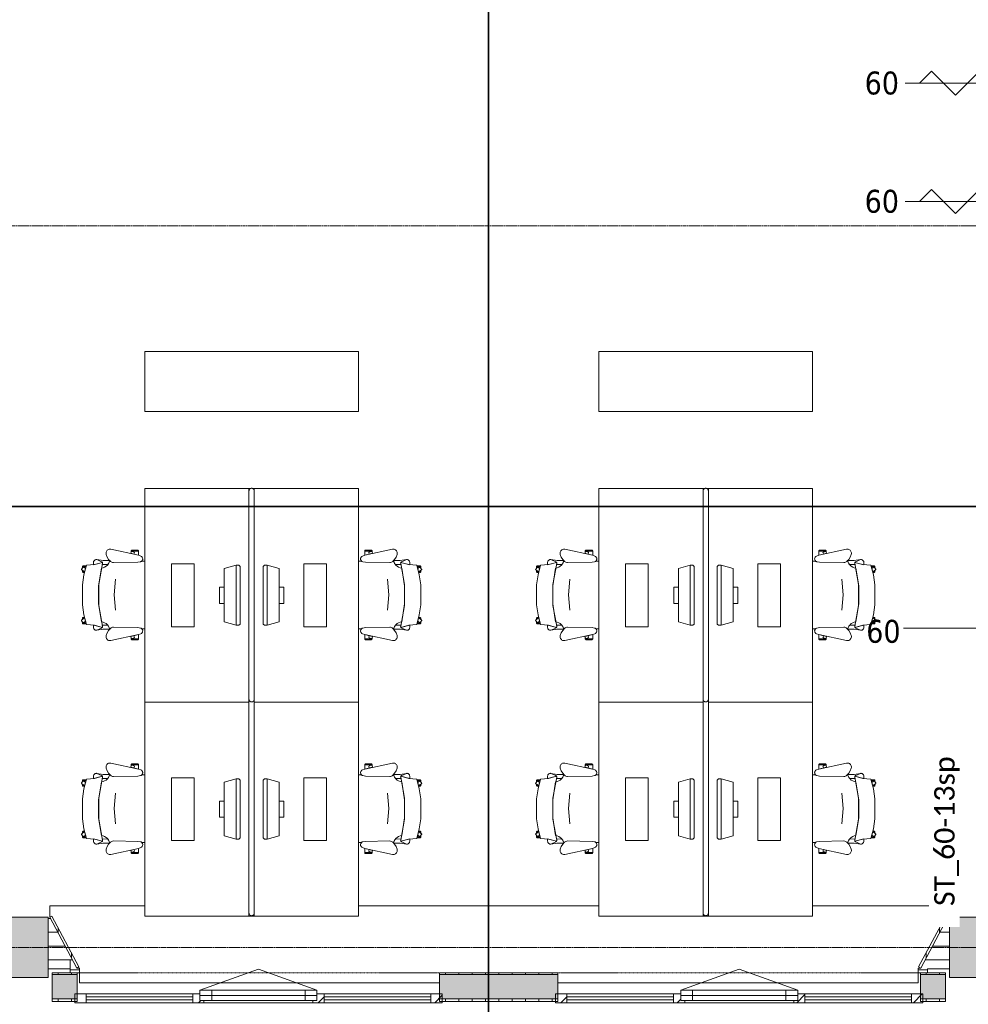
# Model space of a CAD drawing. Header units: millimetres. Extents: x -3388 to 301539, y -5590 to 54660.
# Tile 60 of 216: x 70212 to 77315, y 12174 to 19542. Entities that reach past the tile are written whole.
import ezdxf

# ---------------------------------------------------------------- set-up
doc = ezdxf.new("R2010")
doc.units = ezdxf.units.MM
for name, pattern in [('doorsnede', [23, 10, -1, 0, -1, 10, -1]), ('Hidden_2', [2, 1, -1]), ('stramienlijn', [21, 12, -3, 3, -3])]:
    doc.linetypes.add(name, pattern=pattern)
for name, color, linetype, lineweight in [('A-ANNO-IDEN', 131, 'Continuous', 18), ('A-DETL-MBND', 5, 'Continuous', 9), ('A-DOOR-IDEN', 31, 'Continuous', 18), ('A-FLOR', 192, 'Continuous', 13), ('A-GLAZ', 151, 'Continuous', 9), ('A-GLAZ-CURT', 52, 'Continuous', 9), ('A-GLAZ-CWMG', 51, 'Continuous', 9), ('A-WALL', 113, 'Continuous', 9), ('A-WALL-IDEN', 211, 'Continuous', 18), ('A-WALL-PATT', 111, 'Continuous', 18), ('G-ANNO-SYMB', 111, 'Continuous', 50), ('I-FURN', 30, 'Continuous', 13), ('I-FURN-PNLS', 30, 'Continuous', 13), ('S-COLS', 52, 'Continuous', 13), ('S-GRID', 1, 'Continuous', 9)]:
    doc.layers.add(name, color=color, linetype=linetype, lineweight=lineweight)
doc.styles.add('Calibri', font='calibri.ttf', dxfattribs={"height": 153.100159})
doc.styles.add('Tahoma_1', font='tahoma.ttf', dxfattribs={"height": 171.388889})
pattern_1 = [(90, (73800, 12196), (-100, 6e-15), [])]

# ---------------------------------------------------------------- blocks, each defined once
blk = doc.blocks.new('Prefab_Betonkolom_Rechthoekig - Prefab kolom rechthoekig 450x450-2095758-4e verdieping - bouwdeel 3_ 4_ 5')
at = {"layer": 'S-COLS', "lineweight": 9}
blk.add_hatch(color=254, dxfattribs=at).paths.add_polyline_path([(225, -225), (225, 225), (-225, 225), (-225, -225), (220.7, -225)], flags=0)
at = {"layer": 'S-COLS', "color": 8, "lineweight": 9}
for p, q in [((225, 225), (-225, 225)), ((-225, 225), (-225, -225)), ((225, -225), (225, 225)), ((-225, -225), (225, -225))]:
    blk.add_line(p, q, dxfattribs=at)
blk = doc.blocks.new('Prefab_Betonkolom_Rechthoekig - Prefab kolom rechthoekig 450x450-1702268-4e verdieping - bouwdeel 3_ 4_ 5')
at = {"layer": 'S-COLS', "lineweight": 9}
blk.add_hatch(color=254, dxfattribs=at).paths.add_polyline_path([(-225, -225), (225, -225), (225, 225), (-225, 225), (-225, -31.2)], flags=0)
at = {"layer": 'S-COLS', "color": 8, "lineweight": 9}
for p, q in [((225, 225), (-225, 225)), ((-225, 225), (-225, -225)), ((225, -225), (225, 225)), ((-225, -225), (225, -225))]:
    blk.add_line(p, q, dxfattribs=at)
blk = doc.blocks.new('stadhuis Zoetermeer_constructie_4_rvt-1-4e verdieping - bouwdeel 3_ 4_ 5')
at = {"layer": 'A-DETL-MBND', "color": 254}
for p, q in [((70590, 12507), (70590, 12440)), ((70590.4, 12432), (70590.4, 12507)), ((70590, 12440), (70425, 12440)), ((70590.4, 12410.5), (70590.4, 12432)), ((70661, 12432), (70590.4, 12432)), ((77010, 12432), (76939, 12432)), ((77010, 12440), (77010, 12432)), ((77175, 12440), (77010, 12440)), ((77010, 12432), (77010, 12410.5))]:
    blk.add_line(p, q, dxfattribs=at)
at = {"layer": 'A-FLOR', "color": 8, "lineweight": 9}
for p, q in [((70425, 12507), (70607.4, 12507)), ((76992.6, 12507), (77175, 12507))]:
    blk.add_line(p, q, dxfattribs=at)
at = {"lineweight": 9}
for name, p in [('Prefab_Betonkolom_Rechthoekig - Prefab kolom rechthoekig 450x450-1702268-4e verdieping - bouwdeel 3_ 4_ 5', (70200, 12600)), ('Prefab_Betonkolom_Rechthoekig - Prefab kolom rechthoekig 450x450-2095758-4e verdieping - bouwdeel 3_ 4_ 5', (77400, 12600))]:
    blk.add_blockref(name, p, dxfattribs=at)
blk = doc.blocks.new('82_FUS_WPB_AV_oth_werkplekken - wp_dubbel _4 pers_-369125-4e verdieping - bouwdeel 3_ 4_ 5')
at = {"layer": 'I-FURN-PNLS', "color": 8, "lineweight": 9}
for p, q in [((777.2, 20), (-781.3, 20)), ((2377.2, 20), (-781.3, 20)), ((-781.3, -20), (777.2, -20)), ((-781.3, -20), (2377.2, -20))]:
    blk.add_line(p, q, dxfattribs=at)
for points, knots in [([(-801.3, 0), (-801.3, 0.9), (-801.2, 2.3), (-800.9, 4.1), (-800.6, 5.3), (-800.2, 6.6), (-799.8, 7.8), (-799.2, 8.9), (-798.7, 10), (-798, 11.1), (-797.3, 12), (-796.6, 12.9), (-795.9, 13.8), (-795.1, 14.6), (-794, 15.5), (-792.8, 16.4), (-791.7, 17.1), (-790.5, 17.8), (-788.3, 18.8), (-785.2, 19.8), (-782.6, 20), (-781.3, 20)], [0, 0, 0, 0, 0.071429, 0.107143, 0.142857, 0.178571, 0.214286, 0.25, 0.285714, 0.321429, 0.357143, 0.392857, 0.428571, 0.464286, 0.5, 0.571429, 0.607143, 0.642857, 0.714286, 0.857143, 1, 1, 1, 1]), ([(-781.3, 20), (-782.6, 20), (-785.2, 19.8), (-788.3, 18.8), (-790.5, 17.8), (-791.7, 17.1), (-792.6, 16.6), (-793.4, 16), (-794.3, 15.3), (-795.1, 14.6), (-795.9, 13.8), (-796.6, 12.9), (-797.3, 12), (-798, 11.1), (-798.7, 10), (-799.2, 8.9), (-799.8, 7.8), (-800.2, 6.6), (-800.6, 5.3), (-800.9, 4.1), (-801.2, 2.3), (-801.3, 0.9), (-801.3, 0)], [-1, -1, -1, -1, -0.857143, -0.714286, -0.642857, -0.607143, -0.571429, -0.535714, -0.5, -0.464286, -0.428571, -0.392857, -0.357143, -0.321429, -0.285714, -0.25, -0.214286, -0.178571, -0.142857, -0.107143, -0.071429, 0, 0, 0, 0]), ([(-781.3, -20), (-782.6, -20), (-785.2, -19.8), (-788.3, -18.8), (-790.5, -17.8), (-791.7, -17.1), (-792.6, -16.6), (-793.4, -16), (-794.3, -15.3), (-795.1, -14.6), (-795.9, -13.8), (-796.6, -12.9), (-797.3, -12), (-798, -11.1), (-798.7, -10), (-799.2, -8.9), (-799.8, -7.8), (-800.2, -6.6), (-800.6, -5.3), (-800.9, -4.1), (-801.2, -2.3), (-801.3, -0.9), (-801.3, 0)], [0, 0, 0, 0, 0.142857, 0.285714, 0.357143, 0.392857, 0.428571, 0.464286, 0.5, 0.535714, 0.571429, 0.607143, 0.642857, 0.678571, 0.714286, 0.75, 0.785714, 0.821429, 0.857143, 0.892857, 0.928571, 1, 1, 1, 1]), ([(-801.3, 0), (-801.3, -0.9), (-801.2, -2.3), (-800.9, -4.1), (-800.6, -5.3), (-800.2, -6.6), (-799.8, -7.8), (-799.2, -8.9), (-798.7, -10), (-798, -11.1), (-797.1, -12.3), (-796.1, -13.5), (-795.1, -14.6), (-794.3, -15.3), (-793.4, -16), (-792.6, -16.6), (-791.7, -17.1), (-790.5, -17.8), (-788.3, -18.8), (-785.2, -19.8), (-782.6, -20), (-781.3, -20)], [-1, -1, -1, -1, -0.928571, -0.892857, -0.857143, -0.821429, -0.785714, -0.75, -0.714286, -0.678571, -0.642857, -0.571429, -0.535714, -0.5, -0.464286, -0.428571, -0.392857, -0.357143, -0.285714, -0.142857, 0, 0, 0, 0]), ([(777.2, 20), (778.5, 20), (781.1, 19.8), (784.2, 18.8), (786.3, 17.8), (787.5, 17.1), (788.4, 16.6), (789.3, 16), (790.1, 15.3), (790.9, 14.6), (791.7, 13.8), (792.5, 12.9), (793.2, 12), (793.9, 11.1), (794.5, 10), (795.1, 8.9), (795.6, 7.8), (796.1, 6.6), (796.5, 5.3), (796.8, 4.1), (797.1, 2.3), (797.2, 0.9), (797.2, 0)], [0, 0, 0, 0, 0.142857, 0.285714, 0.357143, 0.392857, 0.428571, 0.464286, 0.5, 0.535714, 0.571429, 0.607143, 0.642857, 0.678571, 0.714286, 0.75, 0.785714, 0.821429, 0.857143, 0.892857, 0.928571, 1, 1, 1, 1]), ([(797.2, 0), (797.2, -0.9), (797.1, -2.3), (796.8, -4.1), (796.5, -5.3), (796.1, -6.6), (795.6, -7.8), (795.1, -8.9), (794.5, -10), (793.9, -11.1), (793.2, -12), (792.5, -12.9), (791.7, -13.8), (790.9, -14.6), (789.8, -15.5), (788.7, -16.4), (787.5, -17.1), (786.3, -17.8), (784.2, -18.8), (781.1, -19.8), (778.5, -20), (777.2, -20)], [0, 0, 0, 0, 0.071429, 0.107143, 0.142857, 0.178571, 0.214286, 0.25, 0.285714, 0.321429, 0.357143, 0.392857, 0.428571, 0.464286, 0.5, 0.571429, 0.607143, 0.642857, 0.714286, 0.857143, 1, 1, 1, 1]), ([(2377.2, 20), (2378.5, 20), (2381.1, 19.8), (2384.2, 18.8), (2386.3, 17.8), (2387.5, 17.1), (2388.4, 16.6), (2389.3, 16), (2390.1, 15.3), (2390.9, 14.6), (2391.7, 13.8), (2392.5, 12.9), (2393.2, 12), (2393.9, 11.1), (2394.5, 10), (2395.1, 8.9), (2395.6, 7.8), (2396.1, 6.6), (2396.5, 5.3), (2396.8, 4.1), (2397.1, 2.3), (2397.2, 0.9), (2397.2, 0)], [0, 0, 0, 0, 0.142857, 0.285714, 0.357143, 0.392857, 0.428571, 0.464286, 0.5, 0.535714, 0.571429, 0.607143, 0.642857, 0.678571, 0.714286, 0.75, 0.785714, 0.821429, 0.857143, 0.892857, 0.928571, 1, 1, 1, 1]), ([(2397.2, 0), (2397.2, -0.9), (2397.1, -2.3), (2396.8, -4.1), (2396.5, -5.3), (2396.1, -6.6), (2395.6, -7.8), (2395.1, -8.9), (2394.5, -10), (2393.9, -11.1), (2393.2, -12), (2392.5, -12.9), (2391.7, -13.8), (2390.9, -14.6), (2389.8, -15.5), (2388.7, -16.4), (2387.5, -17.1), (2386.3, -17.8), (2384.2, -18.8), (2381.1, -19.8), (2378.5, -20), (2377.2, -20)], [0, 0, 0, 0, 0.071429, 0.107143, 0.142857, 0.178571, 0.214286, 0.25, 0.285714, 0.321429, 0.357143, 0.392857, 0.428571, 0.464286, 0.5, 0.571429, 0.607143, 0.642857, 0.714286, 0.857143, 1, 1, 1, 1])]:
    blk.add_open_spline(points, degree=3, knots=knots, dxfattribs=at)
blk = doc.blocks.new('82_FU_WPB_SH_oth_bureau dubbel - overleg 2p 1600x1600x700-362884-4e verdieping - bouwdeel 3_ 4_ 5')
at = {"layer": 'I-FURN', "color": 8, "lineweight": 9}
for p, q in [((-800, 820), (-800, 40)), ((800, 820), (-800, 820)), ((800, 820), (-800, 820)), ((-800, 820), (-800, 40)), ((800, 40), (800, 820)), ((800, 40), (800, 820)), ((-235, 580), (-235, 410)), ((235, 580), (-235, 580)), ((235, 410), (235, 580)), ((-235, 410), (235, 410)), ((-226.2, 135.5), (-201.2, 225)), ((-201.2, 225), (198.8, 225)), ((-60.8, 260), (-60.8, 225)), ((60.8, 260), (-60.8, 260)), ((60.8, 225), (60.8, 260)), ((198.8, 225), (223.8, 135.5)), ((-226.2, 135.5), (223.8, 135.5)), ((-226.2, 115.5), (-226.2, 135.5)), ((-217, 105.5), (-226.2, 115.5)), ((214.5, 105.5), (-217, 105.5)), ((223.8, 115.5), (214.5, 105.5)), ((223.8, 135.5), (223.8, 115.5)), ((-800, 40), (-800, 26.8)), ((-800, 40), (-781.3, 40)), ((-800, 40), (-781.3, 40)), ((-800, 13.2), (-800, 0)), ((-800, 0), (-781.3, 0)), ((-800, -780), (-800, 0)), ((800, 0), (800, -780)), ((-781.3, 0), (-800, 0)), ((-800, 0), (-800, -780)), ((-217, -65.5), (-226.2, -75.5)), ((214.5, -65.5), (-217, -65.5)), ((223.8, -75.5), (214.5, -65.5)), ((800, -780), (800, 0)), ((-226.2, -75.5), (-226.2, -95.5)), ((-226.2, -95.5), (-201.2, -185)), ((-226.2, -95.5), (223.8, -95.5)), ((198.8, -185), (223.8, -95.5)), ((223.8, -95.5), (223.8, -75.5)), ((-201.2, -185), (198.8, -185)), ((-60.8, -220), (-60.8, -185)), ((60.8, -220), (-60.8, -220)), ((60.8, -185), (60.8, -220)), ((-235, -580), (-235, -410)), ((-235, -410), (235, -410)), ((235, -410), (235, -580)), ((235, -580), (-235, -580)), ((800, -780), (-800, -780)), ((-800, -780), (800, -780))]:
    blk.add_line(p, q, dxfattribs=at)
blk = doc.blocks.new('82_FU_WPB_SH_oth_bureaustoel - Medachair_dwg-4535414-4e verdieping - bouwdeel 3_ 4_ 5')
at = {"layer": 'I-FURN', "color": 8, "lineweight": 9, "flags": 128}
for points in [[(892.889, 168.223), (890.967, 168.059), (889.043, 168.196), (887.164, 168.631), (885.376, 169.354), (900.733, 228.425), (905.902, 289.24), (978.561, 307.639), (1052.71, 318.565), (1203.12, 318.565), (1277.28, 307.639), (1349.93, 289.24), (1355.1, 228.425), (1370.46, 169.354), (1368.67, 168.631), (1366.79, 168.196), (1364.87, 168.059), (1362.95, 168.223), (1207.14, 197.058), (1048.69, 197.058)], [(918.125, 319.565), (927.701, 319.565), (921.833, 315.302), (921.252, 314.785), (920.782, 314.165), (920.443, 313.465), (920.246, 312.713), (920.201, 311.936), (920.307, 311.165), (920.562, 310.431), (920.955, 309.759), (930.663, 296.398), (918.125, 292.89), (918.125, 319.565), (918.125, 292.89), (910.828, 290.739), (910.828, 312.214), (910.93, 313.488), (911.254, 314.724), (911.788, 315.885), (912.516, 316.936), (913.416, 317.843), (914.461, 318.579), (915.618, 319.121), (916.852, 319.453)], [(940.758, 324.147), (956.25, 302.822), (930.663, 296.398), (920.955, 309.759), (920.562, 310.431), (920.307, 311.165), (920.201, 311.936), (920.246, 312.713), (920.443, 313.465), (920.782, 314.165), (921.252, 314.785), (921.833, 315.302), (935.215, 325.024), (935.808, 325.381), (936.454, 325.628), (937.133, 325.76), (937.824, 325.773), (938.507, 325.664), (939.161, 325.439), (939.766, 325.104), (940.304, 324.669)], [(952.817, 319.565), (944.086, 319.565), (952.817, 307.547)], [(956.25, 302.822), (960.114, 303.709), (960.114, 312.214), (960.012, 313.488), (959.689, 314.724), (959.155, 315.885), (958.427, 316.936), (957.526, 317.842), (956.482, 318.578), (955.325, 319.121), (954.091, 319.453), (952.817, 319.565), (952.817, 307.547)], [(1299.59, 302.822), (1295.72, 303.709), (1295.72, 312.214), (1295.82, 313.488), (1296.15, 314.724), (1296.68, 315.885), (1297.41, 316.936), (1298.31, 317.842), (1299.35, 318.578), (1300.51, 319.121), (1301.75, 319.453), (1303.02, 319.565), (1303.02, 307.547)], [(1315.08, 324.147), (1299.59, 302.822), (1325.17, 296.398), (1334.88, 309.759), (1335.27, 310.431), (1335.53, 311.165), (1335.64, 311.936), (1335.59, 312.713), (1335.39, 313.465), (1335.05, 314.165), (1334.58, 314.785), (1334, 315.302), (1320.62, 325.024), (1319.95, 325.418), (1319.21, 325.673), (1318.44, 325.779), (1317.67, 325.733), (1316.92, 325.537), (1316.22, 325.197), (1315.6, 324.728)], [(1303.02, 319.565), (1311.75, 319.565), (1303.02, 307.547)], [(1337.71, 319.565), (1328.13, 319.565), (1334, 315.302), (1334.58, 314.785), (1335.05, 314.165), (1335.39, 313.465), (1335.59, 312.713), (1335.64, 311.936), (1335.53, 311.165), (1335.27, 310.431), (1334.88, 309.759), (1325.17, 296.398), (1337.71, 292.89), (1337.71, 319.565), (1337.71, 292.89), (1345.01, 290.739), (1345.01, 312.214), (1344.91, 313.488), (1344.58, 314.724), (1344.05, 315.885), (1343.32, 316.936), (1342.42, 317.843), (1341.38, 318.579), (1340.22, 319.121), (1338.98, 319.453)], [(885.376, 169.354), (901.933, 235.905), (883.884, 235.905), (878.925, 235.405), (875.362, 233.856), (872.064, 231.801), (869.103, 229.285), (866.877, 226.428), (865.11, 223.266), (863.842, 219.874), (863.209, 217.007), (863.006, 214.077), (863.24, 211.15), (879.412, 175.835), (880.431, 173.831), (881.796, 172.044), (883.463, 170.535)], [(871.242, 164.405), (863.24, 211.15), (879.412, 175.835), (880.505, 173.714), (881.986, 171.843), (883.8, 170.291), (885.878, 169.118), (888.143, 168.366), (890.51, 168.064), (892.892, 168.223), (901.41, 170.576), (901.218, 129.572), (891.954, 123.132), (881.803, 118.206), (871.01, 114.916)], [(1362.94, 168.223), (1354.43, 170.576), (1354.62, 129.572), (1363.88, 123.132), (1374.03, 118.206), (1384.83, 114.916), (1384.59, 164.405), (1392.6, 211.15), (1376.42, 175.835), (1375.41, 173.831), (1374.04, 172.044), (1372.37, 170.535), (1370.46, 169.354), (1368.67, 168.631), (1366.79, 168.196), (1364.87, 168.059)], [(824.403, 141.678), (818.953, 142.657), (813.415, 142.634), (807.972, 141.609), (802.805, 139.617), (798.084, 136.723), (793.963, 133.023), (790.58, 128.638), (788.046, 123.714), (786.445, 118.413), (785.829, 112.909), (786.219, 107.385), (831.099, -100.079), (837.63, -118.572), (839.728, -122.329), (842.495, -125.624), (845.834, -128.337), (849.625, -130.373), (853.732, -131.657), (858.007, -132.144), (862.297, -131.816), (866.449, -130.686), (870.313, -128.793), (873.751, -126.206), (876.639, -123.017), (878.875, -119.341), (880.377, -115.309), (883.676, -96.3046), (886.374, 87.0952), (885.563, 92.9865), (883.773, 98.6577), (881.055, 103.947), (877.488, 108.705), (862.019, 123.036), (844.106, 134.163)], [(1369.46, 87.0952), (1372.16, -96.3046), (1375.46, -115.309), (1376.96, -119.341), (1379.2, -123.017), (1382.09, -126.206), (1385.52, -128.793), (1389.39, -130.686), (1393.54, -131.816), (1397.83, -132.144), (1402.1, -131.657), (1406.21, -130.373), (1410, -128.337), (1413.34, -125.624), (1416.11, -122.329), (1418.21, -118.572), (1424.74, -100.079), (1469.62, 107.385), (1470.01, 112.909), (1469.39, 118.413), (1467.79, 123.714), (1465.26, 128.638), (1461.87, 133.023), (1457.75, 136.723), (1453.03, 139.617), (1447.86, 141.609), (1442.42, 142.634), (1436.88, 142.657), (1431.43, 141.678), (1411.73, 134.163), (1393.82, 123.036), (1378.35, 108.705), (1374.78, 103.947), (1372.06, 98.6577), (1370.27, 92.9865)], [(799.562, -101.355), (799.562, -45.6211), (798.289, -45.733), (797.055, -46.0653), (795.898, -46.6078), (794.853, -47.3438), (793.953, -48.2507), (793.225, -49.3008), (792.691, -50.4619), (792.368, -51.6983), (792.265, -52.9721), (792.265, -94.1338), (792.419, -95.5465), (792.843, -96.9028), (793.521, -98.1512), (794.429, -99.2443), (795.532, -100.141), (796.787, -100.807), (798.148, -101.216)], [(799.562, -45.5991), (807.31, -45.5991), (805.271, -46.2618), (804.634, -46.532), (804.054, -46.9088), (803.548, -47.3805), (803.132, -47.9329), (802.818, -48.5492), (802.616, -49.2106), (802.531, -49.8971), (802.568, -50.5879), (802.723, -51.2618), (807.834, -66.993), (808.146, -67.7056), (808.591, -68.3438), (809.152, -68.8829), (809.807, -69.3023), (810.531, -69.5858), (811.297, -69.7226), (812.075, -69.7073), (812.834, -69.5406), (822.297, -66.4659), (831.099, -100.057), (831.452, -101.333), (799.562, -101.333)], [(816.415, -42.6409), (805.266, -46.2635), (804.629, -46.5337), (804.049, -46.9104), (803.543, -47.3822), (803.127, -47.9346), (802.813, -48.5508), (802.61, -49.2123), (802.526, -49.8988), (802.562, -50.5895), (802.718, -51.2635), (807.829, -66.9946), (808.141, -67.7073), (808.586, -68.3455), (809.147, -68.8846), (809.802, -69.304), (810.526, -69.5875), (811.292, -69.7243), (812.07, -69.709), (812.829, -69.5423), (822.292, -66.4676)], [(1456.27, -45.5991), (1448.53, -45.5991), (1450.57, -46.2618), (1451.2, -46.532), (1451.78, -46.9088), (1452.29, -47.3805), (1452.7, -47.9329), (1453.02, -48.5492), (1453.22, -49.2106), (1453.3, -49.8971), (1453.27, -50.5879), (1453.11, -51.2618), (1448, -66.993), (1447.73, -67.6297), (1447.35, -68.2097), (1446.88, -68.7156), (1446.33, -69.1319), (1445.71, -69.4459), (1445.05, -69.6481), (1444.37, -69.7324), (1443.68, -69.6962), (1443, -69.5406), (1433.54, -66.4659), (1424.74, -100.057), (1424.38, -101.333), (1456.27, -101.333)], [(1439.42, -42.6409), (1450.57, -46.2635), (1451.21, -46.5337), (1451.79, -46.9104), (1452.29, -47.3822), (1452.71, -47.9346), (1453.02, -48.5508), (1453.23, -49.2123), (1453.31, -49.8988), (1453.27, -50.5895), (1453.12, -51.2635), (1448.01, -66.9946), (1447.69, -67.7073), (1447.25, -68.3455), (1446.69, -68.8846), (1446.03, -69.304), (1445.31, -69.5875), (1444.54, -69.7243), (1443.77, -69.709), (1443.01, -69.5423), (1433.54, -66.4676)], [(1456.27, -101.355), (1456.27, -45.6211), (1457.55, -45.733), (1458.78, -46.0653), (1459.94, -46.6078), (1460.98, -47.3438), (1461.88, -48.2507), (1462.61, -49.3008), (1463.14, -50.4619), (1463.47, -51.6983), (1463.57, -52.9721), (1463.57, -94.1338), (1463.42, -95.5465), (1462.99, -96.9028), (1462.31, -98.1512), (1461.41, -99.2443), (1460.3, -100.141), (1459.05, -100.807), (1457.69, -101.216)]]:
    blk.add_lwpolyline(points, close=True, dxfattribs=at)
for points in [[(1391.99, 219.874), (1392.63, 217.007), (1392.83, 214.077), (1392.6, 211.15), (1392.83, 214.077), (1392.63, 217.007), (1391.99, 219.874), (1390.73, 223.267), (1388.96, 226.428), (1386.73, 229.285), (1383.77, 231.802), (1380.47, 233.857), (1376.91, 235.406), (1371.95, 235.905), (1353.9, 235.905), (1370.46, 169.354), (1372.37, 170.535), (1374.04, 172.044), (1375.41, 173.831), (1376.42, 175.835), (1392.6, 211.15)], [(1375.46, -115.309), (1372.16, -96.3046), (1369.46, 87.0952), (1370.27, 92.9865), (1372.06, 98.6577), (1374.78, 103.947), (1378.35, 108.705), (1384.43, 115.005), (1372.33, 118.902), (1361.09, 124.852), (1351.07, 132.673), (1342.56, 142.125), (1335.84, 152.917), (1331.11, 164.717), (1328.51, 177.162), (1195.33, 198.061), (1060.51, 198.061), (927.325, 177.162), (924.726, 164.717), (919.993, 152.917), (913.272, 142.125), (904.769, 132.673), (894.746, 124.852), (883.511, 118.902), (871.409, 115.005), (877.488, 108.705), (881.055, 103.947), (883.773, 98.6577), (885.563, 92.9865), (886.374, 87.0952), (883.676, -96.3046), (880.377, -115.309), (879.012, -119.052), (877.014, -122.499), (874.445, -125.544), (874.7616, -147.7067)], [(1241.01, 70.5866), (1126.01, 80.6836), (1011.01, 70.5866)], [(1381.0744, -147.7067), (1381.39, -125.544), (1378.82, -122.499), (1376.82, -119.052), (1375.46, -115.309)]]:
    blk.add_lwpolyline(points, dxfattribs=at)
blk = doc.blocks.new('82_FU_WPB_SH_oth_bureaustoel - 82_FU_WPB_SH_oth_bureaustoel-362900-4e verdieping - bouwdeel 3_ 4_ 5')
blk.add_blockref('82_FU_WPB_SH_oth_bureaustoel - Medachair_dwg-4535414-4e verdieping - bouwdeel 3_ 4_ 5', (-1131.3, 47.7))
blk = doc.blocks.new('82_FU_WPB_SH_oth_bureaustoel - 82_FU_WPB_SH_oth_bureaustoel-4536425-4e verdieping - bouwdeel 3_ 4_ 5')
at = {"extrusion": (0, 0, -1), "zscale": -1, "rotation": 180}
blk.add_blockref('82_FU_WPB_SH_oth_bureaustoel - Medachair_dwg-4535414-4e verdieping - bouwdeel 3_ 4_ 5', (1131.3, -47.7), dxfattribs=at)
blk = doc.blocks.new('82_FU_WPB_SH_oth_bureau dubbel - overleg 2p 1600x1600x700-V264-4e verdieping - bouwdeel 3_ 4_ 5')
at = {"layer": 'I-FURN', "color": 8, "lineweight": 9}
for p, q in [((-800, 820), (-800, 40)), ((800, 820), (-800, 820)), ((800, 820), (-800, 820)), ((-800, 820), (-800, 40)), ((800, 40), (800, 820)), ((800, 40), (800, 820)), ((-235, 580), (-235, 410)), ((235, 580), (-235, 580)), ((235, 410), (235, 580)), ((-235, 410), (235, 410)), ((-226.2, 135.5), (-201.2, 225)), ((-201.2, 225), (198.8, 225)), ((-60.8, 260), (-60.8, 225)), ((60.8, 260), (-60.8, 260)), ((60.8, 225), (60.8, 260)), ((198.8, 225), (223.8, 135.5)), ((-226.2, 135.5), (223.8, 135.5)), ((-226.2, 115.5), (-226.2, 135.5)), ((-217, 105.5), (-226.2, 115.5)), ((214.5, 105.5), (-217, 105.5)), ((223.8, 115.5), (214.5, 105.5)), ((223.8, 135.5), (223.8, 115.5)), ((-800, -780), (-800, 0)), ((777.2, 40), (800, 40)), ((777.2, 40), (800, 40)), ((777.2, 0), (800, 0)), ((800, 40), (800, 0)), ((800, 0), (800, -780)), ((-800, 0), (-800, -780)), ((-217, -65.5), (-226.2, -75.5)), ((214.5, -65.5), (-217, -65.5)), ((223.8, -75.5), (214.5, -65.5)), ((800, 0), (777.2, 0)), ((800, -780), (800, 0)), ((-226.2, -75.5), (-226.2, -95.5)), ((-226.2, -95.5), (-201.2, -185)), ((-226.2, -95.5), (223.8, -95.5)), ((198.8, -185), (223.8, -95.5)), ((223.8, -95.5), (223.8, -75.5)), ((-201.2, -185), (198.8, -185)), ((-60.8, -220), (-60.8, -185)), ((60.8, -220), (-60.8, -220)), ((60.8, -185), (60.8, -220)), ((-235, -580), (-235, -410)), ((-235, -410), (235, -410)), ((235, -410), (235, -580)), ((235, -580), (-235, -580)), ((800, -780), (-800, -780)), ((-800, -780), (800, -780))]:
    blk.add_line(p, q, dxfattribs=at)
blk = doc.blocks.new('82_FU_WPB_AV_oth_kast - K1 1600x450x900-395265-4e verdieping - bouwdeel 3_ 4_ 5')
at = {"layer": 'I-FURN', "color": 8, "lineweight": 9}
for p, q in [((800, 225), (-800, 225)), ((-800, 225), (-800, -225)), ((800, -225), (800, 225)), ((-800, -225), (800, -225))]:
    blk.add_line(p, q, dxfattribs=at)
blk = doc.blocks.new('Stadhuis Zoetermeer_OTH_interieur_rvt-1-4e verdieping - bouwdeel 3_ 4_ 5')
at = {"color": 8, "lineweight": 9}
for p in [(71949.2, 16834.2), (75349.2, 16834.2)]:
    blk.add_blockref('82_FU_WPB_AV_oth_kast - K1 1600x450x900-395265-4e verdieping - bouwdeel 3_ 4_ 5', p, dxfattribs=at)
at = {"color": 8, "lineweight": 9, "rotation": 270.0000000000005}
for name, p in [('82_FU_WPB_SH_oth_bureau dubbel - overleg 2p 1600x1600x700-362884-4e verdieping - bouwdeel 3_ 4_ 5', (71929.2, 15234.2)), ('82_FUS_WPB_AV_oth_werkplekken - wp_dubbel _4 pers_-369125-4e verdieping - bouwdeel 3_ 4_ 5', (71949.2, 15234.2)), ('82_FU_WPB_SH_oth_bureau dubbel - overleg 2p 1600x1600x700-362884-4e verdieping - bouwdeel 3_ 4_ 5', (75329.2, 15234.2)), ('82_FUS_WPB_AV_oth_werkplekken - wp_dubbel _4 pers_-369125-4e verdieping - bouwdeel 3_ 4_ 5', (75349.2, 15234.2)), ('82_FU_WPB_SH_oth_bureaustoel - 82_FU_WPB_SH_oth_bureaustoel-4536425-4e verdieping - bouwdeel 3_ 4_ 5', (71049.2, 15234.2)), ('82_FU_WPB_SH_oth_bureaustoel - 82_FU_WPB_SH_oth_bureaustoel-362900-4e verdieping - bouwdeel 3_ 4_ 5', (72849.2, 15234.2)), ('82_FU_WPB_SH_oth_bureaustoel - 82_FU_WPB_SH_oth_bureaustoel-4536425-4e verdieping - bouwdeel 3_ 4_ 5', (74449.2, 15234.2)), ('82_FU_WPB_SH_oth_bureaustoel - 82_FU_WPB_SH_oth_bureaustoel-362900-4e verdieping - bouwdeel 3_ 4_ 5', (76249.2, 15234.2)), ('82_FU_WPB_SH_oth_bureau dubbel - overleg 2p 1600x1600x700-V264-4e verdieping - bouwdeel 3_ 4_ 5', (71929.2, 13634.2)), ('82_FU_WPB_SH_oth_bureau dubbel - overleg 2p 1600x1600x700-V264-4e verdieping - bouwdeel 3_ 4_ 5', (75329.2, 13634.2)), ('82_FU_WPB_SH_oth_bureaustoel - 82_FU_WPB_SH_oth_bureaustoel-4536425-4e verdieping - bouwdeel 3_ 4_ 5', (71049.2, 13634.2)), ('82_FU_WPB_SH_oth_bureaustoel - 82_FU_WPB_SH_oth_bureaustoel-362900-4e verdieping - bouwdeel 3_ 4_ 5', (72849.2, 13634.2)), ('82_FU_WPB_SH_oth_bureaustoel - 82_FU_WPB_SH_oth_bureaustoel-4536425-4e verdieping - bouwdeel 3_ 4_ 5', (74449.2, 13634.2)), ('82_FU_WPB_SH_oth_bureaustoel - 82_FU_WPB_SH_oth_bureaustoel-362900-4e verdieping - bouwdeel 3_ 4_ 5', (76249.2, 13634.2))]:
    blk.add_blockref(name, p, dxfattribs=at)
blk = doc.blocks.new('Rectangular Mullion - 31_CWM_065x84-2930151-4e verdieping - bouwdeel 3_ 4_ 5')
at = {"layer": 'A-GLAZ-CWMG'}
for p, q in [((43692, 12251), (44491, 12251)), ((43692, 12186), (44491, 12186))]:
    blk.add_line(p, q, dxfattribs=at)
blk = doc.blocks.new('Rectangular Mullion - 31_CWM_065x84-V73-4e verdieping - bouwdeel 3_ 4_ 5')
at = {"layer": 'A-GLAZ-CWMG'}
h = blk.add_hatch(dxfattribs=at)
h.set_pattern_fill('FP_67', color=256, style=0, pattern_type=2)
h.set_pattern_definition([(45, (-76975, -12218.5), (-449.013, 449.013), []), (45, (-76816.25, -12218.5), (6e-14, 898.0256), []), (45, (-77133.75, -12218.5), (6e-14, 898.0256), [])])
h.paths.add_polyline_path([(-84, -32.5), (0, -32.5), (0, 32.5), (-84, 32.5)], flags=0)
at = {"layer": 'A-GLAZ-CWMG', "lineweight": 18}
for p, q in [((0, 32.5), (-84, 32.5)), ((-84, 32.5), (-84, -32.5)), ((0, -32.5), (0, 32.5)), ((-84, -32.5), (0, -32.5))]:
    blk.add_line(p, q, dxfattribs=at)
blk = doc.blocks.new('System Panel - 31_CWP_glas_gevel-3643622-4e verdieping - bouwdeel 3_ 4_ 5')
at = {"layer": 'A-GLAZ-CURT', "lineweight": 13}
for p, q in [((399.5, 12), (-399.5, 12)), ((-399.5, 12), (-399.5, -12)), ((399.5, -12), (399.5, 12)), ((-399.5, -12), (399.5, -12))]:
    blk.add_line(p, q, dxfattribs=at)
blk = doc.blocks.new('31_WI_raam_1 - raam KADER GEVEL-3643624-4e verdieping - bouwdeel 3_ 4_ 5')
at = {"layer": 'A-GLAZ'}
for p, q in [((-350, 15), (-438, 15)), ((-438, 15), (-438, -60)), ((-350, -60), (-350, 15)), ((438, 15), (350, 15)), ((350, 15), (350, -60)), ((438, -60), (438, 15)), ((-438, -60), (-350, -60)), ((350, -60), (438, -60))]:
    blk.add_line(p, q, dxfattribs=at)
at = {"layer": 'A-GLAZ', "lineweight": 13}
for p, q in [((-438, -22.5), (-438, 15)), ((-438, 15), (438, 15)), ((438, 15), (438, -22.5)), ((438, -22.5), (-438, -22.5)), ((-438, -60), (-438, -22.5)), ((-438, -22.5), (438, -22.5)), ((438, -60), (-438, -60)), ((438, -22.5), (438, -60))]:
    blk.add_line(p, q, dxfattribs=at)
blk = doc.blocks.new('Rectangular Mullion - 31_CWM_065x84-V74-4e verdieping - bouwdeel 3_ 4_ 5')
at = {"layer": 'A-GLAZ-CWMG'}
h = blk.add_hatch(dxfattribs=at)
h.set_pattern_fill('FP_68', color=256, style=0, pattern_type=2)
h.set_pattern_definition([(135, (74225, -12218.5), (-449.013, -449.013), []), (135, (74066.25, -12218.5), (-898.0256, 6e-14), []), (135, (74383.75, -12218.5), (-898.0256, 6e-14), [])])
h.paths.add_polyline_path([(0, -32.5), (-84, -32.5), (-84, 32.5), (0, 32.5)], flags=0)
at = {"layer": 'A-GLAZ-CWMG', "lineweight": 18}
for p, q in [((-84, 32.5), (0, 32.5)), ((-84, -32.5), (-84, 32.5)), ((0, 32.5), (0, -32.5)), ((0, -32.5), (-84, -32.5))]:
    blk.add_line(p, q, dxfattribs=at)
blk = doc.blocks.new('Rectangular Mullion - 31_CWM_065x84-V75-4e verdieping - bouwdeel 3_ 4_ 5')
at = {"layer": 'A-GLAZ-CWMG'}
h = blk.add_hatch(dxfattribs=at)
h.set_pattern_fill('FP_69', color=256, style=0, pattern_type=2)
h.set_pattern_definition([(135, (76050, -12218.5), (-449.013, -449.013), []), (135, (75891.25, -12218.5), (-898.0256, 6e-14), []), (135, (76208.75, -12218.5), (-898.0256, 6e-14), [])])
h.paths.add_polyline_path([(9.6, -32.5), (-42, -32.5), (-42, 32.5), (12, 32.5), (12, -15), (42, -15), (42, -32.5), (12, -32.5)], flags=0)
at = {"layer": 'A-GLAZ-CWMG', "lineweight": 18}
for p, q in [((-42, 32.5), (12, 32.5)), ((-42, -32.5), (-42, 32.5)), ((42, -32.5), (-42, -32.5)), ((42, -15), (42, -32.5))]:
    blk.add_line(p, q, dxfattribs=at)
blk = doc.blocks.new('Rectangular Mullion - 31_CWM_065x84-2930152-4e verdieping - bouwdeel 3_ 4_ 5')
at = {"layer": 'A-GLAZ-CWMG'}
for p, q in [((41909, 12251), (42708, 12251)), ((41909, 12186), (42708, 12186))]:
    blk.add_line(p, q, dxfattribs=at)
blk = doc.blocks.new('Rectangular Mullion - 31_CWM_065x84-V76-4e verdieping - bouwdeel 3_ 4_ 5')
at = {"layer": 'A-GLAZ-CWMG'}
h = blk.add_hatch(dxfattribs=at)
h.set_pattern_fill('FP_70', color=256, style=0, pattern_type=2)
h.set_pattern_definition([(135, (75150, -12218.5), (-449.013, -449.013), []), (135, (74991.25, -12218.5), (-898.0256, 6e-14), []), (135, (75308.75, -12218.5), (-898.0256, 6e-14), [])])
h.paths.add_polyline_path([(-12, -32.5), (-42, -32.5), (-42, -15), (-12, -15), (-12, 32.5), (42, 32.5), (42, -32.5)], flags=0)
at = {"layer": 'A-GLAZ-CWMG', "lineweight": 18}
for p, q in [((-12, 32.5), (42, 32.5)), ((42, 32.5), (42, -32.5)), ((-42, -32.5), (-42, -15)), ((42, -32.5), (-42, -32.5))]:
    blk.add_line(p, q, dxfattribs=at)
blk = doc.blocks.new('Rectangular Mullion - 31_CWM_065x84-2930149-4e verdieping - bouwdeel 3_ 4_ 5')
at = {"layer": 'A-GLAZ-CWMG'}
blk.add_line((43608, 12186), (42792, 12186), dxfattribs=at)
blk = doc.blocks.new('BI val - BI val-3643697-4e verdieping - bouwdeel 3_ 4_ 5')
at = {"layer": 'A-GLAZ', "lineweight": 13}
for p in [(-438, 37.5), (438, 37.5)]:
    blk.add_line(p, (0, 196.9), dxfattribs=at)
blk = doc.blocks.new('31_Gevelopening_v2 - Merk_A-01-2669966-4e verdieping - bouwdeel 3_ 4_ 5')
at = {"layer": 'A-GLAZ', "linetype": 'Hidden_2'}
for p, q in [((1357, -107.3), (-1357, -107.3)), ((-908.3, -107.3), (-1336.2, -107.3)), ((1336.2, -107.3), (908.3, -107.3)), ((1339, -107.3), (1357, -107.3)), ((1357, -107.3), (1339, -107.3))]:
    blk.add_line(p, q, dxfattribs=at)
blk = doc.blocks.new('31_Gevelopening_v2 - Merk_A-01-V21-4e verdieping - bouwdeel 3_ 4_ 5')
at = {"layer": 'A-GLAZ', "linetype": 'Hidden_2'}
for p, q in [((-1357, -107.3), (-1339, -107.3)), ((1357, -107.3), (-1357, -107.3)), ((-1339, -107.3), (-1357, -107.3)), ((-908.3, -107.3), (-1336.2, -107.3)), ((1336.2, -107.3), (908.3, -107.3))]:
    blk.add_line(p, q, dxfattribs=at)
blk = doc.blocks.new('Rectangular Mullion - 31_CWM_065x84-V78-4e verdieping - bouwdeel 3_ 4_ 5')
at = {"layer": 'A-GLAZ-CWMG'}
h = blk.add_hatch(dxfattribs=at)
h.set_pattern_fill('FP_72', color=256, style=0, pattern_type=2)
h.set_pattern_definition([(45, (-73375, -12218.5), (-449.013, 449.013), []), (45, (-73216.25, -12218.5), (6e-14, 898.0256), []), (45, (-73533.75, -12218.5), (6e-14, 898.0256), [])])
h.paths.add_polyline_path([(-84, -32.5), (0, -32.5), (0, 32.5), (-84, 32.5)], flags=0)
at = {"layer": 'A-GLAZ-CWMG', "lineweight": 18}
for p, q in [((0, 32.5), (-84, 32.5)), ((-84, 32.5), (-84, -32.5)), ((0, -32.5), (0, 32.5)), ((-84, -32.5), (0, -32.5))]:
    blk.add_line(p, q, dxfattribs=at)
blk = doc.blocks.new('Rectangular Mullion - 31_CWM_065x84-V79-4e verdieping - bouwdeel 3_ 4_ 5')
at = {"layer": 'A-GLAZ-CWMG', "lineweight": 18}
for p, q in [((-84, 32.5), (0, 32.5)), ((-84, -32.5), (-84, 32.5)), ((0, 32.5), (0, -32.5)), ((0, -32.5), (-84, -32.5))]:
    blk.add_line(p, q, dxfattribs=at)
blk = doc.blocks.new('Rectangular Mullion - 31_CWM_065x84-V80-4e verdieping - bouwdeel 3_ 4_ 5')
at = {"layer": 'A-GLAZ-CWMG'}
h = blk.add_hatch(dxfattribs=at)
h.set_pattern_fill('FP_73', color=256, style=0, pattern_type=2)
h.set_pattern_definition([(135, (72450, -12218.5), (-449.013, -449.013), []), (135, (72291.25, -12218.5), (-898.0256, 6e-14), []), (135, (72608.75, -12218.5), (-898.0256, 6e-14), [])])
h.paths.add_polyline_path([(42, -32.5), (-42, -32.5), (-42, 32.5), (12, 32.5), (12, -15), (42, -15)], flags=0)
at = {"layer": 'A-GLAZ-CWMG', "lineweight": 18}
for p, q in [((-42, 32.5), (12, 32.5)), ((-42, -32.5), (-42, 32.5)), ((42, -32.5), (-42, -32.5)), ((42, -15), (42, -32.5))]:
    blk.add_line(p, q, dxfattribs=at)
blk = doc.blocks.new('Rectangular Mullion - 31_CWM_065x84-V81-4e verdieping - bouwdeel 3_ 4_ 5')
at = {"layer": 'A-GLAZ-CWMG'}
h = blk.add_hatch(dxfattribs=at)
h.set_pattern_fill('FP_74', color=256, style=0, pattern_type=2)
h.set_pattern_definition([(135, (71550, -12218.5), (-449.013, -449.013), []), (135, (71391.25, -12218.5), (-898.0256, 6e-14), []), (135, (71708.75, -12218.5), (-898.0256, 6e-14), [])])
h.paths.add_polyline_path([(-12.8, -32.5), (-42, -32.5), (-42, -15), (-12, -15), (-12, 32.5), (42, 32.5), (42, -32.5), (-12, -32.5)], flags=0)
at = {"layer": 'A-GLAZ-CWMG', "lineweight": 18}
for p, q in [((-12, 32.5), (42, 32.5)), ((42, 32.5), (42, -32.5)), ((-42, -32.5), (-42, -15)), ((42, -32.5), (-42, -32.5))]:
    blk.add_line(p, q, dxfattribs=at)
blk = doc.blocks.new('02_deursymbool_brandwerendheid klein - zelfsluitend waarde onder_boven-270288-4e verdieping - bouwdeel 3_ 4_ 5')
at = {"layer": 'A-DOOR-IDEN'}
for p, q in [((0, 5.587), (0, -5.587)), ((0, 4.49), (0.898, 3.592)), ((0.898, 3.592), (-0.898, 1.796)), ((-0.898, 1.796), (0.898, 0)), ((0.898, 0), (-0.898, -1.796)), ((-0.898, -1.796), (0.898, -3.592)), ((0.898, -3.592), (0, -4.49))]:
    blk.add_line(p, q, dxfattribs=at)
blk = doc.blocks.new('02_wandsymbool_brandwerendheid klein - waarde onder_boven-269449-4e verdieping - bouwdeel 3_ 4_ 5')
at = {"layer": 'A-WALL-IDEN'}
blk.add_line((0, 5.587), (0, -5.587), dxfattribs=at)

msp = doc.modelspace()

# ---------------------------------------------------------------- hatches: boundary and pattern name
at = {"layer": 'A-WALL'}
h = msp.add_hatch(dxfattribs=at)
h.set_pattern_fill('FP_7', color=256, style=0, pattern_type=2)
h.set_pattern_definition([(90, (0, 0), (-100, 6e-15), [])])
h.paths.add_polyline_path([(76959.4303, 12445.0177), (77163.0011, 12825.0006), (77147.1346, 12833.5009), (76943.5638, 12453.518)], flags=0)
h.paths.add_polyline_path([(70640.5719, 12445.0177), (70656.4384, 12453.518), (70452.8676, 12833.5009), (70437.0011, 12825.0006), (70572.9941, 12571.1576)], flags=0)
at = {"layer": 'A-WALL-PATT', "lineweight": 9}
h = msp.add_hatch(dxfattribs=at)
h.set_pattern_fill('FP_71', color=256, angle=-90, style=0, pattern_type=2)
h.set_pattern_definition(pattern_1)
h.paths.add_polyline_path([(73933.2831, 12398), (74243, 12398), (74243, 12410.5), (73357, 12410.5), (73357, 12398), (73406.5156, 12398)], flags=0)
h.paths.add_polyline_path([(70643, 12398), (70643, 12410.5), (70455, 12410.5), (70455, 12398), (70509.2993, 12398)], flags=0)
h.paths.add_polyline_path([(77093.8877, 12398), (77145, 12398), (77145, 12410.5), (76957, 12410.5), (76957, 12398)], flags=0)
at = {"layer": 'A-WALL-PATT', "lineweight": 5}
h = msp.add_hatch(color=256, dxfattribs=at)
h.paths.add_polyline_path([(76957, 12214), (77145, 12214), (77145, 12398), (76957, 12398)], flags=0)
h.paths.add_polyline_path([(70509.2993, 12214), (70643, 12214), (70643, 12398), (70455, 12398), (70455, 12214)], flags=0)
h.paths.add_polyline_path([(73357, 12214), (74243, 12214), (74243, 12398), (73357, 12398)], flags=0)
at = {"layer": 'A-WALL-PATT', "lineweight": 9}
h = msp.add_hatch(dxfattribs=at)
h.set_pattern_fill('FP_71', color=256, angle=-90, style=0, pattern_type=2)
h.set_pattern_definition(pattern_1)
h.paths.add_polyline_path([(77093.8877, 12196), (77145, 12196), (77145, 12214), (76957, 12214), (76957, 12196)], flags=0)
h.paths.add_polyline_path([(70455, 12196), (70643, 12196), (70643, 12214), (70455, 12214)], flags=0)
h.paths.add_polyline_path([(73357, 12196), (74243, 12196), (74243, 12214), (73357, 12214)], flags=0)

# ---------------------------------------------------------------- linework, layer by layer
at = {"layer": 'A-FLOR', "color": 55, "lineweight": 9}
for p, q in [((70425, 12610), (70552.1848, 12610)), ((77047.8173, 12610), (77175, 12610))]:
    msp.add_line(p, q, dxfattribs=at)
at = {"layer": 'A-WALL'}
for p, q in [((70437.0011, 12909.9996), (70437.0011, 12825.0006)), ((71149.2136, 12909.9996), (70437.0011, 12909.9996)), ((74549.2136, 12909.9996), (72749.2136, 12909.9996)), ((77163.0011, 12909.9996), (76149.2136, 12909.9996)), ((77163.0011, 12825.0006), (77163.0011, 12909.9996)), ((70425, 12815), (70442.3588, 12815)), ((77157.6434, 12815), (77175, 12815)), ((70497.0039, 12713), (70425, 12713)), ((77175, 12713), (77102.9982, 12713)), ((70640.5818, 12444.9993), (70661.0011, 12444.9993)), ((70643, 12410.5), (70661.0011, 12410.5)), ((70661.0011, 12444.9993), (70661.0011, 12334.9993)), ((76939.0011, 12334.9993), (76939.0011, 12444.9993)), ((76939.0011, 12444.9993), (76959.4204, 12444.9993)), ((76939.0011, 12410.5), (76957, 12410.5)), ((70661.0011, 12334.9993), (73357, 12334.9993)), ((74243, 12334.9993), (76939.0011, 12334.9993))]:
    msp.add_line(p, q, dxfattribs=at)
at = {"layer": 'A-WALL', "lineweight": 18}
for p, q in [((70452.8676, 12833.5009), (70437.0011, 12825.0006)), ((70437.0011, 12825.0006), (70640.5719, 12445.0177)), ((70656.4384, 12453.518), (70452.8676, 12833.5009)), ((77147.1346, 12833.5009), (76943.5638, 12453.518)), ((76959.4303, 12445.0177), (77163.0011, 12825.0006)), ((77163.0011, 12825.0006), (77147.1346, 12833.5009)), ((70640.5719, 12445.0177), (70656.4384, 12453.518)), ((76943.5638, 12453.518), (76959.4303, 12445.0177)), ((70643, 12410.5), (70455, 12410.5)), ((70455, 12410.5), (70455, 12196)), ((70643, 12398), (70455, 12398)), ((70643, 12196), (70643, 12410.5)), ((74243, 12410.5), (73357, 12410.5)), ((73357, 12410.5), (73357, 12196)), ((74243, 12398), (73357, 12398)), ((74243, 12196), (74243, 12410.5)), ((77145, 12410.5), (76957, 12410.5)), ((76957, 12410.5), (76957, 12196)), ((77145, 12398), (76957, 12398)), ((77145, 12196), (77145, 12410.5)), ((70643, 12214), (70455, 12214)), ((70455, 12196), (70643, 12196)), ((74243, 12214), (73357, 12214)), ((73357, 12196), (74243, 12196)), ((77145, 12214), (76957, 12214)), ((76957, 12196), (77145, 12196))]:
    msp.add_line(p, q, dxfattribs=at)
at = {"layer": 'G-ANNO-SYMB', "linetype": 'doorsnede', "lineweight": 35}
for p, q in [((73721.7265, -4593.1286), (73721.7265, 36647.4226)), ((11312.8601, 15899.0603), (131831.2903, 15899.0603))]:
    msp.add_line(p, q, dxfattribs=at)
at = {"layer": 'S-GRID', "linetype": 'stramienlijn'}
for p, q in [((130950, 18000), (12500.1395, 18000)), ((130950, 12600), (-2788.087, 12600))]:
    msp.add_line(p, q, dxfattribs=at)

# ---------------------------------------------------------------- block references
at = {"lineweight": 5}
for name in ['stadhuis Zoetermeer_constructie_4_rvt-1-4e verdieping - bouwdeel 3_ 4_ 5', 'Stadhuis Zoetermeer_OTH_interieur_rvt-1-4e verdieping - bouwdeel 3_ 4_ 5']:
    msp.add_blockref(name, (0, 0), dxfattribs=at)
at = {"layer": 'A-DOOR-IDEN', "xscale": 99.99999999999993, "yscale": 99.99999999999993, "zscale": 99.99999999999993, "rotation": 89.99999999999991}
for p in [(77400, 19067.5), (77400, 18182.5)]:
    msp.add_blockref('02_deursymbool_brandwerendheid klein - zelfsluitend waarde onder_boven-270288-4e verdieping - bouwdeel 3_ 4_ 5', p, dxfattribs=at)
at = {"layer": 'A-GLAZ', "rotation": 180}
for name, p in [('31_Gevelopening_v2 - Merk_A-01-2669966-4e verdieping - bouwdeel 3_ 4_ 5', (72000, 12303.25)), ('31_Gevelopening_v2 - Merk_A-01-V21-4e verdieping - bouwdeel 3_ 4_ 5', (75600, 12303.25)), ('31_WI_raam_1 - raam KADER GEVEL-3643624-4e verdieping - bouwdeel 3_ 4_ 5', (72000, 12218.5)), ('31_WI_raam_1 - raam KADER GEVEL-3643624-4e verdieping - bouwdeel 3_ 4_ 5', (75600, 12218.5))]:
    msp.add_blockref(name, p, dxfattribs=at)
at = {"layer": 'A-GLAZ'}
for p in [(72000, 12241), (75600, 12241)]:
    msp.add_blockref('BI val - BI val-3643697-4e verdieping - bouwdeel 3_ 4_ 5', p, dxfattribs=at)
at = {"layer": 'A-GLAZ-CURT', "rotation": 180}
for p in [(71108.5, 12218.5), (72891.5, 12218.5), (74708.5, 12218.5), (76491.5, 12218.5)]:
    msp.add_blockref('System Panel - 31_CWP_glas_gevel-3643622-4e verdieping - bouwdeel 3_ 4_ 5', p, dxfattribs=at)
at = {"layer": 'A-GLAZ-CWMG', "extrusion": (0, 0, -1)}
for name, p in [('Rectangular Mullion - 31_CWM_065x84-V79-4e verdieping - bouwdeel 3_ 4_ 5', (-70625, 12218.5)), ('Rectangular Mullion - 31_CWM_065x84-V81-4e verdieping - bouwdeel 3_ 4_ 5', (-71550, 12218.5)), ('Rectangular Mullion - 31_CWM_065x84-V80-4e verdieping - bouwdeel 3_ 4_ 5', (-72450, 12218.5)), ('Rectangular Mullion - 31_CWM_065x84-V74-4e verdieping - bouwdeel 3_ 4_ 5', (-74225, 12218.5)), ('Rectangular Mullion - 31_CWM_065x84-V76-4e verdieping - bouwdeel 3_ 4_ 5', (-75150, 12218.5)), ('Rectangular Mullion - 31_CWM_065x84-V75-4e verdieping - bouwdeel 3_ 4_ 5', (-76050, 12218.5))]:
    msp.add_blockref(name, p, dxfattribs=at)
at = {"layer": 'A-GLAZ-CWMG'}
for name, p in [('Rectangular Mullion - 31_CWM_065x84-2930152-4e verdieping - bouwdeel 3_ 4_ 5', (28800, 0)), ('Rectangular Mullion - 31_CWM_065x84-2930151-4e verdieping - bouwdeel 3_ 4_ 5', (28800, 0)), ('Rectangular Mullion - 31_CWM_065x84-V78-4e verdieping - bouwdeel 3_ 4_ 5', (73375, 12218.5)), ('Rectangular Mullion - 31_CWM_065x84-2930152-4e verdieping - bouwdeel 3_ 4_ 5', (32400, 0)), ('Rectangular Mullion - 31_CWM_065x84-2930151-4e verdieping - bouwdeel 3_ 4_ 5', (32400, 0)), ('Rectangular Mullion - 31_CWM_065x84-V73-4e verdieping - bouwdeel 3_ 4_ 5', (76975, 12218.5)), ('Rectangular Mullion - 31_CWM_065x84-2930149-4e verdieping - bouwdeel 3_ 4_ 5', (28800, 0)), ('Rectangular Mullion - 31_CWM_065x84-2930149-4e verdieping - bouwdeel 3_ 4_ 5', (32400, 0))]:
    msp.add_blockref(name, p, dxfattribs=at)
at = {"layer": 'A-WALL-IDEN', "xscale": 99.99999999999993, "yscale": 99.99999999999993, "zscale": 99.99999999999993, "rotation": 89.99999999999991}
msp.add_blockref('02_wandsymbool_brandwerendheid klein - waarde onder_boven-269449-4e verdieping - bouwdeel 3_ 4_ 5', (77388.1687, 14987.6755), dxfattribs=at)

# ---------------------------------------------------------------- texts
at = {"layer": 'A-DOOR-IDEN', "lineweight": 9, "char_height": 171.38889, "width": 311.027755, "attachment_point": 2, "line_spacing_factor": 1.000232, "style": 'Tahoma_1'}
for insert in [(76667.7281, 19154.5195), (76667.7281, 18269.5195)]:
    msp.add_mtext('60', dxfattribs=dict(at, insert=insert))
at = {"layer": 'A-WALL-IDEN', "lineweight": 9, "insert": (76679.5594, 15051.0324), "char_height": 171.38889, "width": 311.027755, "attachment_point": 2, "line_spacing_factor": 1.000232, "style": 'Tahoma_1'}
msp.add_mtext('60', dxfattribs=at)

# ---------------------------------------------------------------- next in the draw order: texts
at = {"layer": 'A-ANNO-IDEN', "lineweight": 9, "insert": (77059.7861, 13469.5402), "char_height": 153.10016, "width": 1358.586512, "attachment_point": 2, "rotation": 90, "line_spacing_factor": 1.156427, "style": 'Calibri', "bg_fill": 3, "box_fill_scale": 1.25, "bg_fill_color": 0, "bg_fill_transparency": 0}
msp.add_mtext('ST_60-13sp', dxfattribs=at)

doc.saveas('drawing.dxf')
